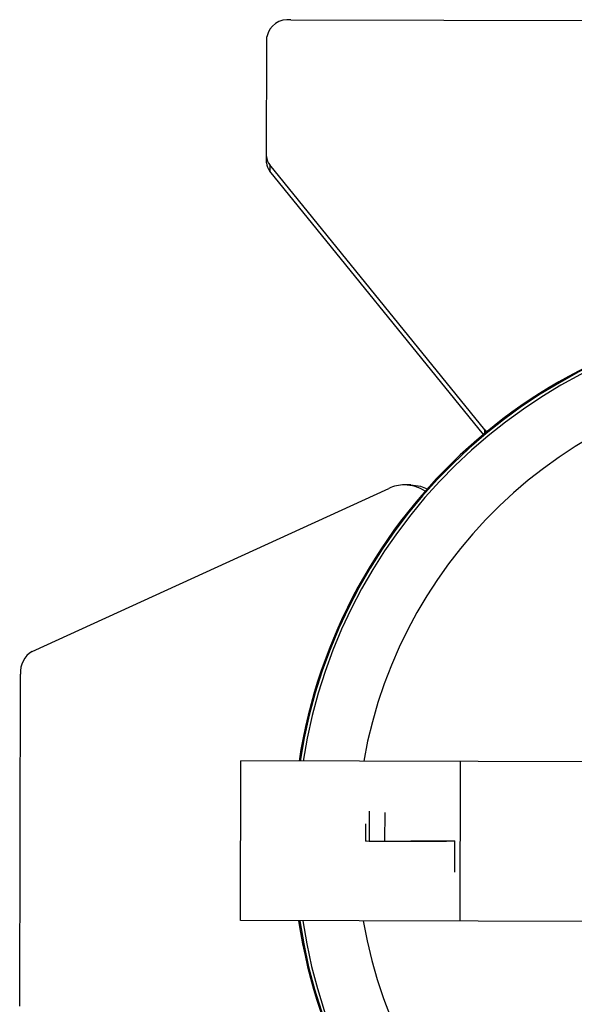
# Model space of a CAD drawing. Header units: millimetres. Extents: x -186 to 167, y -329 to -95.
# Tile 2 of 9: x -186 to -117, y -232 to -109. Entities that reach past the tile are written whole.
import ezdxf

# ---------------------------------------------------------------- set-up
doc = ezdxf.new("R2010")
doc.units = ezdxf.units.MM
doc.header["$PDSIZE"] = -1

msp = doc.modelspace()

# ---------------------------------------------------------------- linework, layer by layer
at = {"color": 7, "linetype": 'Continuous', "lineweight": 25}
for p, q in [((-152.16, -108.85), (-18.16, -109.18)), ((-155.2, -126.73), (-155.16, -110.96)), ((-127.86, -160.18), (-154.8, -127.01)), ((-154.8, -127.01), (-154.8, -127.79)), ((-128.02, -160.77), (-154.8, -127.79)), ((-127.86, -160.18), (-127.63, -160.45)), ((-127.86, -160.64), (-127.86, -160.18)), ((-184.58, -187.93), (-139.88, -167.52)), ((-137.13, -167.09), (-137.91, -167.08)), ((-186.15, -232.38), (-186.05, -190.78)), ((-158.49, -221.65), (-158.44, -201.65)), ((-100.37, -201.79), (-158.44, -201.65)), ((-130.94, -201.71), (-130.99, -221.71)), ((-100.5, -221.79), (-158.49, -221.65))]:
    msp.add_line(p, q, dxfattribs=at)
at = {"color": 7, "linetype": 'Continuous'}
for p, q in [((-142.31, -211.69), (-142.3, -207.93)), ((-140.36, -211.69), (-140.35, -208.12)), ((-142.76, -211.68), (-142.76, -209.54)), ((-142.76, -211.68), (-135.03, -211.7)), ((-142.31, -211.69), (-134.58, -211.71)), ((-140.36, -211.69), (-132.63, -211.71)), ((-131.65, -211.71), (-137.12, -211.7)), ((-131.65, -211.71), (-131.66, -215.58))]:
    msp.add_line(p, q, dxfattribs=at)
at = {"color": 7, "linetype": 'Continuous', "lineweight": 25, "flags": 128}
msp.add_lwpolyline([(-137.13, -167.09), (-135.89, -167.26), (-135.06, -167.58)], dxfattribs=at)
at = {"color": 7, "linetype": 'Continuous', "lineweight": 25}
for centre, radius, start, end in [((-152.54, -111.5), 2.68, 81.8091, 168.4368), ((-153.52, -125.93), 1.68, 180.8421, 220.3822), ((-153.53, -126.71), 1.68, 180.8421, 220.3822), ((-85.41, -211.83), 66.5, 14.2527, 171.2099), ((-85.41, -211.83), 66.37, 14.2712, 171.1924), ((-85.41, -211.83), 66, 14.3644, 171.1435), ((-85.41, -211.83), 58.5, 16.2638, 170.0161), ((-137.9, -171.78), 4.7, 90.093, 114.8748), ((-137.99, -172.01), 4.93, 57.1352, 89.0352), ((-182.98, -190.56), 3.08, 121.2891, 184.045), ((-85.41, -211.83), 66.5, 188.5073, 345.4788), ((-85.41, -211.83), 66.37, 188.5248, 345.4352), ((-85.41, -211.83), 66, 188.5737, 345.3553), ((-85.41, -211.83), 58.5, 189.7011, 343.4268)]:
    msp.add_arc(centre, radius, start, end, dxfattribs=at)
at = {"color": 7, "linetype": 'Continuous'}
for p in [(-142.76, -211.68), (-142.31, -211.69), (-140.36, -211.69), (-131.65, -211.71)]:
    msp.add_point(p, dxfattribs=at)

doc.saveas('drawing.dxf')
